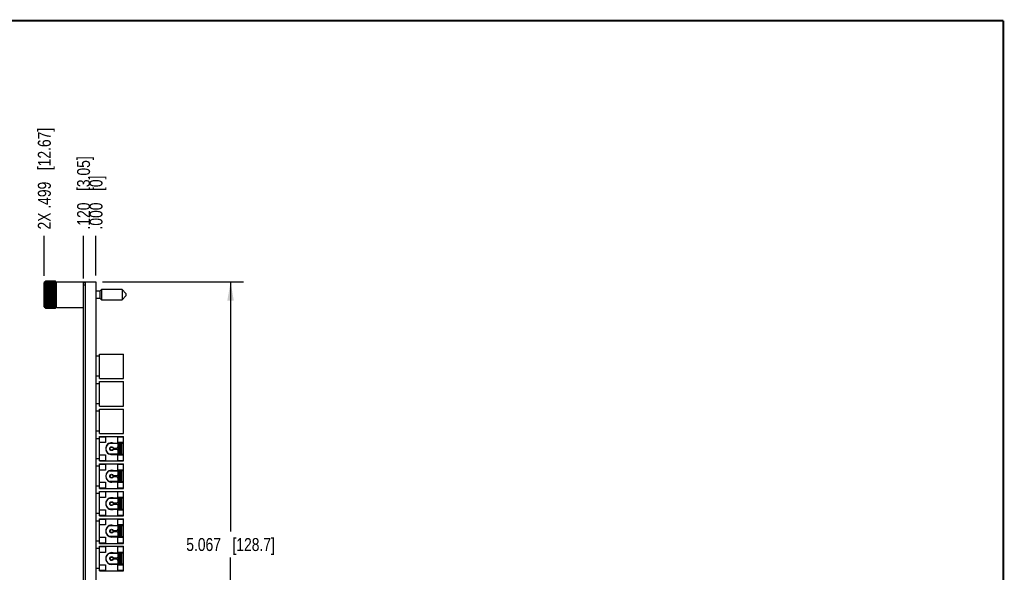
# Model space of a CAD drawing. Header units: inches. Extents: x 0.2 to 16.8, y 0.2 to 10.8.
# Tile 13 of 13: x 7.3 to 16.8, y 5.4 to 10.8. Entities that reach past the tile are written whole.
import ezdxf

# ---------------------------------------------------------------- set-up
doc = ezdxf.new("R2010")
doc.units = ezdxf.units.IN
doc.header["$LTSCALE"] = 0.935
doc.header["$MEASUREMENT"] = 0
doc.layers.get('0').update_dxf_attribs({"linetype": 'CONTINUOUS'})
doc.layers.add('DIMENSIONS', color=7, linetype='CONTINUOUS')
doc.styles.get("Standard").update_dxf_attribs({"font": 'txt', "width": 0.8})
doc.dimstyles.new('DIMSTYLE_1', dxfattribs={"dimtxt": 0.125, "dimasz": 0.18, "dimexe": 0.18, "dimexo": 0.0625, "dimgap": 0.09, "dimtad": 0, "dimtih": 1, "dimtoh": 1, "dimdec": 3, "dimzin": 4, "dimdsep": 46, "dimtxsty": 'STANDARD', "dimblk": '_FILLED', "dimblk1": '_FILLED', "dimblk2": '_FILLED', "dimcen": 0.09, "dimadec": 0, "dimazin": 0, "dimtp": 0.01, "dimtm": 0.01, "dimtfac": 1, "dimtdec": 3, "dimtofl": 0, "dimtmove": 0, "dimatfit": 3, "dimldrblk": '_FILLED', "dimfxl": 1, "dimtolj": 1, "dimtzin": 4, "dimarcsym": 0})
doc.dimstyles.new('DIMSTYLE_2', dxfattribs={"dimtxt": 0.125, "dimasz": 0.18, "dimexe": 0.18, "dimexo": 0.0625, "dimgap": 0.09, "dimtad": 0, "dimtih": 1, "dimtoh": 1, "dimdec": 3, "dimzin": 4, "dimdsep": 46, "dimtxsty": 'STANDARD', "dimblk": '_FILLED', "dimblk1": '_FILLED', "dimblk2": '_FILLED', "dimcen": 0.09, "dimadec": 0, "dimazin": 0, "dimtp": 0.01, "dimtm": 0.01, "dimtfac": 1, "dimtdec": 3, "dimtofl": 0, "dimtmove": 0, "dimatfit": 3, "dimldrblk": '_FILLED', "dimfxl": 1, "dimtolj": 1, "dimtzin": 4, "dimarcsym": 0})

# ---------------------------------------------------------------- blocks, each defined once
blk = doc.blocks.new('*D22')
at = {"layer": 'DIMENSIONS', "color": 2, "linetype": 'CONTINUOUS'}
blk.add_line((7.8719, 8.2707), (7.8719, 8.6816), dxfattribs=at)
at = {"layer": 'DIMENSIONS', "color": 2, "linetype": 'CONTINUOUS', "insert": (7.8094, 8.7441), "char_height": 0.125, "width": 1.125, "attachment_point": 1, "rotation": 90, "line_spacing_factor": 0.9}
blk.add_mtext('.120{\\Ftxt.shx;\\W1.000000;\\H0.125000; }[3.05]', dxfattribs=at)
blk = doc.blocks.new('_FILLED')
at = {"color": 0, "linetype": 'BYBLOCK'}
blk.add_solid([(0, 0), (-1, 0.174), (-1, -0.174)], dxfattribs=at)
blk = doc.blocks.new('*D23')
at = {"layer": 'DIMENSIONS', "color": 2, "linetype": 'CONTINUOUS'}
blk.add_line((7.9919, 8.3004), (7.9919, 8.6816), dxfattribs=at)
at = {"layer": 'DIMENSIONS', "color": 2, "linetype": 'CONTINUOUS', "insert": (7.9294, 8.7441), "char_height": 0.125, "width": 0.825, "attachment_point": 1, "rotation": 90, "line_spacing_factor": 0.9}
blk.add_mtext('.000{\\Ftxt.shx;\\W1.000000;\\H0.125000; }[0]', dxfattribs=at)
blk = doc.blocks.new('*D24')
at = {"layer": 'DIMENSIONS', "color": 2, "linetype": 'CONTINUOUS'}
blk.add_line((7.4931, 8.296), (7.4931, 8.6816), dxfattribs=at)
at = {"layer": 'DIMENSIONS', "color": 2, "linetype": 'CONTINUOUS', "insert": (7.4306, 8.7441), "char_height": 0.125, "width": 1.525, "attachment_point": 1, "rotation": 90, "line_spacing_factor": 0.9}
blk.add_mtext('2X .499{\\Ftxt.shx;\\W1.000000;\\H0.125000; }[12.67]', dxfattribs=at)
blk = doc.blocks.new('*D25')
at = {"layer": 'DIMENSIONS', "color": 2, "linetype": 'CONTINUOUS'}
for p, q in [((8.0544, 8.2379), (9.416, 8.2379)), ((9.291, 8.2379), (9.291, 5.8294)), ((9.291, 3.1709), (9.291, 5.5794)), ((8.0544, 3.1709), (9.416, 3.1709))]:
    blk.add_line(p, q, dxfattribs=at)
at = {"layer": 'DIMENSIONS', "color": 2, "linetype": 'CONTINUOUS', "xscale": 0.18, "yscale": 0.18, "zscale": 0.18}
for p, rotation in [((9.291, 8.2379), 90), ((9.291, 3.1709), 270)]:
    blk.add_blockref('_FILLED', p, dxfattribs=dict(at, rotation=rotation))
at = {"layer": 'DIMENSIONS', "color": 2, "linetype": 'CONTINUOUS', "insert": (9.291, 5.7669), "char_height": 0.125, "width": 1.325, "attachment_point": 2, "line_spacing_factor": 0.9}
blk.add_mtext('5.067{\\Ftxt.shx;\\W1.000000;\\H0.125000; }[128.7]', dxfattribs=at)

msp = doc.modelspace()

# ---------------------------------------------------------------- linework, layer by layer
at = {"color": 7, "linetype": 'CONTINUOUS'}
for p, q in [((7.5032, 8.2436), (7.4931, 8.2335)), ((7.4931, 7.9973), (7.4931, 8.2335)), ((7.4961, 8.2064), (7.6082, 8.2064)), ((7.4961, 8.1952), (7.6082, 8.1952)), ((7.4961, 8.1827), (7.6082, 8.1827)), ((7.6005, 8.2441), (7.5038, 8.2441)), ((7.5038, 8.243), (7.6005, 8.243)), ((7.5038, 8.2398), (7.6005, 8.2398)), ((7.5038, 8.2343), (7.6005, 8.2343)), ((7.5038, 8.2269), (7.6005, 8.2269)), ((7.5038, 8.2175), (7.6005, 8.2175)), ((7.5038, 8.1938), (7.6005, 8.1938)), ((7.5038, 8.1798), (7.6005, 8.1798)), ((7.6109, 8.2337), (7.6011, 8.2436)), ((7.6109, 7.9929), (7.6109, 8.2379)), ((7.6109, 8.2379), (7.9919, 8.2379)), ((7.8719, 3.1812), (7.8719, 8.2282)), ((7.8869, 8.2282), (7.8719, 8.2282)), ((7.8869, 8.2082), (7.8719, 8.2082)), ((7.8869, 8.2379), (7.8869, 3.1709)), ((7.9919, 8.2379), (7.9919, 3.1709)), ((7.4961, 8.169), (7.6082, 8.169)), ((7.4961, 8.1543), (7.6082, 8.1543)), ((7.4961, 8.139), (7.6082, 8.139)), ((7.4961, 8.1233), (7.6082, 8.1233)), ((7.4961, 8.1075), (7.6082, 8.1075)), ((7.4961, 8.0918), (7.6082, 8.0918)), ((7.5038, 8.1647), (7.6005, 8.1647)), ((7.5038, 8.1487), (7.6005, 8.1487)), ((7.5038, 8.1322), (7.6005, 8.1322)), ((7.5038, 8.1154), (7.6005, 8.1154)), ((7.5038, 8.0986), (7.6005, 8.0986)), ((7.5038, 8.0821), (7.6005, 8.0821)), ((8.0281, 8.1481), (7.9919, 8.1481)), ((7.9919, 8.0827), (8.0281, 8.0827)), ((8.0442, 8.1642), (8.0281, 8.1481)), ((8.0281, 8.1481), (8.0281, 8.0827)), ((8.0281, 8.0827), (8.0442, 8.0666)), ((8.0442, 8.1642), (8.0442, 8.0666)), ((8.243, 8.1642), (8.0442, 8.1642)), ((8.243, 8.1642), (8.243, 8.0666)), ((8.2804, 8.1268), (8.243, 8.1642)), ((8.243, 8.0666), (8.2804, 8.104)), ((8.2804, 8.1268), (8.2804, 8.104)), ((7.4931, 7.9973), (7.5032, 7.9872)), ((7.4961, 8.0765), (7.6082, 8.0765)), ((7.4961, 8.0619), (7.6082, 8.0619)), ((7.4961, 8.0481), (7.6082, 8.0481)), ((7.4961, 8.0356), (7.6082, 8.0356)), ((7.4961, 8.0244), (7.6082, 8.0244)), ((7.5038, 8.0661), (7.6005, 8.0661)), ((7.5038, 8.051), (7.6005, 8.051)), ((7.5038, 8.037), (7.6005, 8.037)), ((7.5038, 8.0133), (7.6005, 8.0133)), ((7.5038, 8.0039), (7.6005, 8.0039)), ((7.5038, 7.9965), (7.6005, 7.9965)), ((7.5038, 7.991), (7.6005, 7.991)), ((7.5038, 7.9878), (7.6005, 7.9878)), ((7.5038, 7.9867), (7.6005, 7.9867)), ((7.6011, 7.9872), (7.6109, 7.9971)), ((7.6109, 7.9929), (7.8719, 7.9929)), ((8.0442, 8.0666), (8.243, 8.0666)), ((8.0272, 7.5204), (7.9919, 7.5204)), ((8.0272, 7.3058), (8.0272, 7.542)), ((8.0272, 7.542), (8.2587, 7.542)), ((8.2587, 7.3058), (8.2587, 7.542)), ((8.0272, 7.3274), (7.9919, 7.3274)), ((8.0272, 7.2554), (7.9919, 7.2554)), ((8.0272, 7.3058), (8.2587, 7.3058)), ((8.0272, 7.0408), (8.0272, 7.277)), ((8.0272, 7.277), (8.2587, 7.277)), ((8.2587, 7.0408), (8.2587, 7.277)), ((8.0272, 7.0624), (7.9919, 7.0624)), ((8.0272, 7.0408), (8.2587, 7.0408)), ((8.0272, 6.9904), (7.9919, 6.9904)), ((8.0272, 6.7758), (8.0272, 7.012)), ((8.0272, 7.012), (8.2587, 7.012)), ((8.2587, 6.7758), (8.2587, 7.012)), ((8.0272, 6.7974), (7.9919, 6.7974)), ((8.0272, 6.7758), (8.2587, 6.7758)), ((8.0272, 6.7254), (7.9919, 6.7254)), ((8.0272, 6.5108), (8.0272, 6.747)), ((8.0272, 6.747), (8.2587, 6.747)), ((8.0272, 6.7447), (8.0839, 6.7447)), ((8.0839, 6.688), (8.0272, 6.688)), ((8.0839, 6.7447), (8.0839, 6.688)), ((8.1266, 6.6817), (8.2059, 6.6817)), ((8.1404, 6.6834), (8.2059, 6.6834)), ((8.1578, 6.684), (8.2587, 6.684)), ((8.202, 6.688), (8.202, 6.7447)), ((8.202, 6.7447), (8.2587, 6.7447)), ((8.2587, 6.688), (8.202, 6.688)), ((8.2059, 6.6466), (8.2059, 6.6834)), ((8.2059, 6.6781), (8.2109, 6.6781)), ((8.2079, 6.6658), (8.2059, 6.6618)), ((8.2079, 6.5892), (8.2079, 6.6686)), ((8.2154, 6.6776), (8.2109, 6.6776)), ((8.2154, 6.6776), (8.2154, 6.5802)), ((8.2197, 6.5738), (8.2197, 6.684)), ((8.2276, 6.684), (8.2276, 6.5738)), ((8.2314, 6.5786), (8.2314, 6.6792)), ((8.2314, 6.6792), (8.2394, 6.6792)), ((8.2394, 6.684), (8.2394, 6.5738)), ((8.2536, 6.684), (8.2536, 6.5738)), ((8.2587, 6.5108), (8.2587, 6.747)), ((8.0272, 6.5698), (8.0839, 6.5698)), ((8.0839, 6.5698), (8.0839, 6.5132)), ((8.2059, 6.5761), (8.1266, 6.5761)), ((8.1404, 6.5744), (8.2059, 6.5744)), ((8.2587, 6.5738), (8.1578, 6.5738)), ((8.1601, 6.6358), (8.1951, 6.6358)), ((8.1951, 6.622), (8.1601, 6.622)), ((8.1951, 6.6358), (8.2059, 6.6466)), ((8.2059, 6.6112), (8.1951, 6.622)), ((8.202, 6.5132), (8.202, 6.5698)), ((8.202, 6.5698), (8.2587, 6.5698)), ((8.2059, 6.5744), (8.2059, 6.6112)), ((8.2079, 6.592), (8.2059, 6.596)), ((8.2109, 6.5797), (8.2059, 6.5797)), ((8.2154, 6.5802), (8.2109, 6.5802)), ((8.2394, 6.5786), (8.2314, 6.5786)), ((8.0272, 6.5324), (7.9919, 6.5324)), ((8.0839, 6.5132), (8.0272, 6.5132)), ((8.0272, 6.5108), (8.2587, 6.5108)), ((8.0272, 6.2458), (8.0272, 6.482)), ((8.0272, 6.482), (8.2587, 6.482)), ((8.0272, 6.4797), (8.0839, 6.4797)), ((8.0839, 6.4797), (8.0839, 6.423)), ((8.2587, 6.5132), (8.202, 6.5132)), ((8.202, 6.423), (8.202, 6.4797)), ((8.202, 6.4797), (8.2587, 6.4797)), ((8.2587, 6.2458), (8.2587, 6.482)), ((8.0272, 6.4604), (7.9919, 6.4604)), ((8.0839, 6.423), (8.0272, 6.423)), ((8.1266, 6.4167), (8.2059, 6.4167)), ((8.1404, 6.4184), (8.2059, 6.4184)), ((8.1578, 6.419), (8.2587, 6.419)), ((8.1601, 6.3708), (8.1951, 6.3708)), ((8.1951, 6.3708), (8.2059, 6.3816)), ((8.2587, 6.423), (8.202, 6.423)), ((8.2059, 6.3816), (8.2059, 6.4184)), ((8.2059, 6.4131), (8.2109, 6.4131)), ((8.2079, 6.4008), (8.2059, 6.3968)), ((8.2079, 6.3242), (8.2079, 6.4036)), ((8.2154, 6.4126), (8.2109, 6.4126)), ((8.2154, 6.4126), (8.2154, 6.3152)), ((8.2197, 6.3088), (8.2197, 6.419)), ((8.2276, 6.419), (8.2276, 6.3088)), ((8.2314, 6.3136), (8.2314, 6.4142)), ((8.2314, 6.4142), (8.2394, 6.4142)), ((8.2394, 6.419), (8.2394, 6.3088)), ((8.2536, 6.419), (8.2536, 6.3088)), ((8.0272, 6.3048), (8.0839, 6.3048)), ((8.0839, 6.3048), (8.0839, 6.2482)), ((8.2059, 6.3111), (8.1266, 6.3111)), ((8.1404, 6.3094), (8.2059, 6.3094)), ((8.2587, 6.3088), (8.1578, 6.3088)), ((8.1951, 6.357), (8.1601, 6.357)), ((8.2059, 6.3462), (8.1951, 6.357)), ((8.202, 6.2482), (8.202, 6.3048)), ((8.202, 6.3048), (8.2587, 6.3048)), ((8.2059, 6.3094), (8.2059, 6.3462)), ((8.2079, 6.327), (8.2059, 6.331)), ((8.2109, 6.3147), (8.2059, 6.3147)), ((8.2154, 6.3152), (8.2109, 6.3152)), ((8.2394, 6.3136), (8.2314, 6.3136)), ((8.0272, 6.2674), (7.9919, 6.2674)), ((8.0272, 6.1954), (7.9919, 6.1954)), ((8.0839, 6.2482), (8.0272, 6.2482)), ((8.0272, 6.2458), (8.2587, 6.2458)), ((8.0272, 5.9808), (8.0272, 6.217)), ((8.0272, 6.217), (8.2587, 6.217)), ((8.0272, 6.2147), (8.0839, 6.2147)), ((8.0839, 6.2147), (8.0839, 6.158)), ((8.2587, 6.2482), (8.202, 6.2482)), ((8.202, 6.158), (8.202, 6.2147)), ((8.202, 6.2147), (8.2587, 6.2147)), ((8.2587, 5.9808), (8.2587, 6.217)), ((8.0839, 6.158), (8.0272, 6.158)), ((8.1266, 6.1517), (8.2059, 6.1517)), ((8.1404, 6.1534), (8.2059, 6.1534)), ((8.1578, 6.154), (8.2587, 6.154)), ((8.1601, 6.1058), (8.1951, 6.1058)), ((8.1951, 6.092), (8.1601, 6.092)), ((8.1951, 6.1058), (8.2059, 6.1166)), ((8.2059, 6.0812), (8.1951, 6.092)), ((8.2587, 6.158), (8.202, 6.158)), ((8.2059, 6.1166), (8.2059, 6.1534)), ((8.2059, 6.1481), (8.2109, 6.1481)), ((8.2079, 6.1358), (8.2059, 6.1318)), ((8.2079, 6.0592), (8.2079, 6.1386)), ((8.2154, 6.1476), (8.2109, 6.1476)), ((8.2154, 6.1476), (8.2154, 6.0502)), ((8.2197, 6.0438), (8.2197, 6.154)), ((8.2276, 6.154), (8.2276, 6.0438)), ((8.2314, 6.0486), (8.2314, 6.1492)), ((8.2314, 6.1492), (8.2394, 6.1492)), ((8.2394, 6.154), (8.2394, 6.0438)), ((8.2536, 6.154), (8.2536, 6.0438)), ((8.0272, 6.0024), (7.9919, 6.0024)), ((8.0272, 6.0398), (8.0839, 6.0398)), ((8.0839, 6.0398), (8.0839, 5.9832)), ((8.2059, 6.0461), (8.1266, 6.0461)), ((8.1404, 6.0444), (8.2059, 6.0444)), ((8.2587, 6.0438), (8.1578, 6.0438)), ((8.202, 5.9832), (8.202, 6.0398)), ((8.202, 6.0398), (8.2587, 6.0398)), ((8.2059, 6.0444), (8.2059, 6.0812)), ((8.2079, 6.062), (8.2059, 6.066)), ((8.2109, 6.0497), (8.2059, 6.0497)), ((8.2154, 6.0502), (8.2109, 6.0502)), ((8.2394, 6.0486), (8.2314, 6.0486)), ((8.0272, 5.9304), (7.9919, 5.9304)), ((8.0839, 5.9832), (8.0272, 5.9832)), ((8.0272, 5.9808), (8.2587, 5.9808)), ((8.0272, 5.7158), (8.0272, 5.952)), ((8.0272, 5.952), (8.2587, 5.952)), ((8.0272, 5.9497), (8.0839, 5.9497)), ((8.0839, 5.893), (8.0272, 5.893)), ((8.0839, 5.9497), (8.0839, 5.893)), ((8.2587, 5.9832), (8.202, 5.9832)), ((8.202, 5.893), (8.202, 5.9497)), ((8.202, 5.9497), (8.2587, 5.9497)), ((8.2587, 5.893), (8.202, 5.893)), ((8.2587, 5.7158), (8.2587, 5.952)), ((8.1266, 5.8867), (8.2059, 5.8867)), ((8.1404, 5.8884), (8.2059, 5.8884)), ((8.1578, 5.889), (8.2587, 5.889)), ((8.1601, 5.8408), (8.1951, 5.8408)), ((8.1951, 5.827), (8.1601, 5.827)), ((8.1951, 5.8408), (8.2059, 5.8516)), ((8.2059, 5.8162), (8.1951, 5.827)), ((8.2059, 5.8516), (8.2059, 5.8884)), ((8.2059, 5.8831), (8.2109, 5.8831)), ((8.2079, 5.8708), (8.2059, 5.8668)), ((8.2059, 5.7794), (8.2059, 5.8162)), ((8.2079, 5.797), (8.2059, 5.801)), ((8.2079, 5.7942), (8.2079, 5.8736)), ((8.2154, 5.8826), (8.2109, 5.8826)), ((8.2154, 5.8826), (8.2154, 5.7852)), ((8.2197, 5.7788), (8.2197, 5.889)), ((8.2276, 5.889), (8.2276, 5.7788)), ((8.2314, 5.8842), (8.2394, 5.8842)), ((8.2314, 5.7836), (8.2314, 5.8842)), ((8.2394, 5.889), (8.2394, 5.7788)), ((8.2536, 5.889), (8.2536, 5.7788)), ((8.0272, 5.7374), (7.9919, 5.7374)), ((8.0272, 5.7748), (8.0839, 5.7748)), ((8.0839, 5.7182), (8.0272, 5.7182)), ((8.0272, 5.7158), (8.2587, 5.7158)), ((8.0839, 5.7748), (8.0839, 5.7182)), ((8.2059, 5.7811), (8.1266, 5.7811)), ((8.1404, 5.7794), (8.2059, 5.7794)), ((8.2587, 5.7788), (8.1578, 5.7788)), ((8.202, 5.7748), (8.2587, 5.7748)), ((8.202, 5.7182), (8.202, 5.7748)), ((8.2587, 5.7182), (8.202, 5.7182)), ((8.2109, 5.7847), (8.2059, 5.7847)), ((8.2154, 5.7852), (8.2109, 5.7852)), ((8.2394, 5.7836), (8.2314, 5.7836)), ((8.0272, 5.6654), (7.9919, 5.6654)), ((8.0272, 5.687), (8.2587, 5.687)), ((8.0272, 5.4508), (8.0272, 5.687)), ((8.0272, 5.6847), (8.0839, 5.6847)), ((8.0839, 5.628), (8.0272, 5.628)), ((8.0839, 5.6847), (8.0839, 5.628)), ((8.1266, 5.6217), (8.2059, 5.6217)), ((8.1404, 5.6234), (8.2059, 5.6234)), ((8.1578, 5.624), (8.2587, 5.624)), ((8.202, 5.6847), (8.2587, 5.6847)), ((8.202, 5.628), (8.202, 5.6847)), ((8.2587, 5.628), (8.202, 5.628)), ((8.2059, 5.5866), (8.2059, 5.6234)), ((8.2059, 5.6181), (8.2109, 5.6181)), ((8.2079, 5.5292), (8.2079, 5.6086)), ((8.2154, 5.6176), (8.2109, 5.6176)), ((8.2154, 5.6176), (8.2154, 5.5202)), ((8.2197, 5.5138), (8.2197, 5.624)), ((8.2276, 5.624), (8.2276, 5.5138)), ((8.2314, 5.6192), (8.2394, 5.6192)), ((8.2314, 5.5186), (8.2314, 5.6192)), ((8.2394, 5.624), (8.2394, 5.5138)), ((8.2536, 5.624), (8.2536, 5.5138)), ((8.2587, 5.4508), (8.2587, 5.687)), ((8.2059, 5.5161), (8.1266, 5.5161)), ((8.1404, 5.5144), (8.2059, 5.5144)), ((8.2587, 5.5138), (8.1578, 5.5138)), ((8.1601, 5.5758), (8.1951, 5.5758)), ((8.1951, 5.562), (8.1601, 5.562)), ((8.1951, 5.5758), (8.2059, 5.5866)), ((8.2059, 5.5512), (8.1951, 5.562)), ((8.2079, 5.6058), (8.2059, 5.6018)), ((8.2059, 5.5144), (8.2059, 5.5512)), ((8.2079, 5.532), (8.2059, 5.536)), ((8.2109, 5.5197), (8.2059, 5.5197)), ((8.2154, 5.5202), (8.2109, 5.5202)), ((8.2394, 5.5186), (8.2314, 5.5186)), ((8.0272, 5.4724), (7.9919, 5.4724)), ((8.0272, 5.5098), (8.0839, 5.5098)), ((8.0839, 5.4532), (8.0272, 5.4532)), ((8.0272, 5.4508), (8.2587, 5.4508)), ((8.0839, 5.5098), (8.0839, 5.4532)), ((8.202, 5.5098), (8.2587, 5.5098)), ((8.202, 5.4532), (8.202, 5.5098)), ((8.2587, 5.4532), (8.202, 5.4532))]:
    msp.add_line(p, q, dxfattribs=at)
at = {"color": 7, "linetype": 'CONTINUOUS', "const_width": 0.02}
for points in [[(16.75, 10.7586), (0.25, 10.7586)], [(16.75, 0.2586), (16.75, 10.7586)]]:
    msp.add_lwpolyline(points, dxfattribs=at)
at = {"color": 7, "linetype": 'CONTINUOUS'}
for centre, radius in [((8.1429, 6.6289), 0.0185), ((8.1429, 6.6289), 0.0146), ((8.1429, 6.3639), 0.0185), ((8.1429, 6.3639), 0.0146), ((8.1429, 6.0989), 0.0185), ((8.1429, 6.0989), 0.0146), ((8.1429, 5.8339), 0.0185), ((8.1429, 5.8339), 0.0146), ((8.1429, 5.5689), 0.0185), ((8.1429, 5.5689), 0.0146)]:
    msp.add_circle(centre, radius, dxfattribs=at)
for centre, radius, start, end in [((7.7323, 8.0155), 0.3233, 134.97741, 136.93013), ((7.7631, 8.0117), 0.3475, 138.26824, 140.20261), ((7.6915, 8.0244), 0.2881, 130.65168, 132.69089), ((7.7918, 8.0044), 0.372, 140.74796, 142.65179), ((7.6637, 8.013), 0.2774, 125.18884, 127.14843), ((7.6398, 7.9823), 0.2864, 118.34983, 120.106), ((7.8165, 7.9949), 0.3939, 142.55102, 144.42383), ((7.6214, 7.9044), 0.3433, 110.04405, 111.41112), ((7.8354, 7.984), 0.4111, 143.77481, 145.62242), ((7.6099, 7.6407), 0.5865, 100.42366, 101.18539), ((7.8473, 7.9724), 0.422, 144.48439, 146.31587), ((7.8439, 7.9656), 0.4167, 144.69709, 146.56266), ((7.6099, 8.7706), 0.5865, 258.81461, 259.57634), ((7.8473, 7.9486), 0.422, 144.48439, 146.31587), ((7.6214, 8.5022), 0.3433, 248.58888, 249.95594), ((7.8354, 7.9369), 0.4111, 143.77481, 145.62242), ((7.3829, 8.026), 0.3081, 43.02166, 45.07081), ((7.3531, 8.022), 0.3318, 39.75165, 41.7775), ((7.4028, 8.0132), 0.3031, 47.35963, 49.2978), ((7.3253, 8.0145), 0.3557, 37.30466, 39.29559), ((7.4315, 8.0006), 0.2929, 52.90316, 54.75957), ((7.3014, 8.0049), 0.377, 35.53435, 37.49079), ((7.4562, 7.9674), 0.3034, 59.94342, 61.60074), ((7.283, 7.994), 0.3938, 34.33701, 36.26577), ((7.4751, 7.8839), 0.3652, 68.62991, 69.91492), ((7.487, 7.6019), 0.626, 78.83859, 79.55235), ((7.2715, 7.9824), 0.4044, 33.64429, 35.55545), ((7.2604, 7.9656), 0.4167, 33.43734, 35.30291), ((7.487, 8.8094), 0.626, 280.44765, 281.16141), ((7.2715, 7.9586), 0.4044, 33.64428, 35.55545), ((7.4751, 8.5227), 0.3652, 290.08508, 291.3701), ((7.283, 7.9468), 0.3938, 34.337, 36.26577), ((7.6398, 8.4167), 0.2864, 239.894, 241.65017), ((7.8165, 7.9252), 0.3939, 142.55103, 144.42383), ((7.6637, 8.3755), 0.2774, 232.85158, 234.81116), ((7.7918, 7.9134), 0.372, 140.74796, 142.65179), ((7.6915, 8.3508), 0.2881, 227.30912, 229.34831), ((7.7631, 7.9009), 0.3475, 138.26825, 140.20261), ((7.7213, 8.3335), 0.3081, 223.02166, 225.07081), ((7.7323, 7.8867), 0.3233, 134.9774, 136.93013), ((7.7512, 8.3196), 0.3318, 219.75163, 221.77751), ((7.7015, 7.8688), 0.3031, 130.70219, 132.64038), ((7.779, 8.3073), 0.3557, 217.30464, 219.2956), ((7.6728, 7.8429), 0.2929, 125.24043, 127.09684), ((7.4562, 8.4316), 0.3034, 298.39925, 300.05658), ((7.3014, 7.9352), 0.377, 35.53435, 37.4908), ((7.4315, 8.3879), 0.2929, 305.24043, 307.09684), ((7.3253, 7.9235), 0.3557, 37.30464, 39.2956), ((7.4028, 8.362), 0.3031, 310.70219, 312.64038), ((7.3531, 7.9112), 0.3318, 39.75163, 41.77751), ((7.372, 8.3441), 0.3233, 314.9774, 316.93013), ((7.3829, 7.8973), 0.3081, 43.02166, 45.07081), ((7.3412, 8.3299), 0.3475, 318.26825, 320.20261), ((7.4128, 7.88), 0.2881, 47.30912, 49.34831), ((7.3125, 8.3174), 0.372, 320.74796, 322.65179), ((7.4406, 7.8553), 0.2774, 52.85158, 54.81116), ((7.8029, 8.2956), 0.377, 215.53435, 217.4908), ((7.6481, 7.7992), 0.3034, 118.39925, 120.05658), ((7.8213, 8.284), 0.3938, 214.337, 216.26577), ((7.6292, 7.7081), 0.3652, 110.08508, 111.3701), ((7.8328, 8.2722), 0.4044, 213.64428, 215.55545), ((7.6173, 7.4214), 0.626, 100.44765, 101.16141), ((7.8439, 8.2652), 0.4167, 213.43734, 215.30291), ((7.8328, 8.2484), 0.4044, 213.64429, 215.55545), ((7.6173, 8.6289), 0.626, 258.83859, 259.55235), ((7.8213, 8.2368), 0.3938, 214.33701, 216.26577), ((7.6292, 8.3469), 0.3652, 248.62991, 249.91492), ((7.8029, 8.2259), 0.377, 215.53435, 217.49079), ((7.779, 8.2163), 0.3557, 217.30466, 219.29559), ((7.6481, 8.2634), 0.3034, 239.94342, 241.60074), ((7.7512, 8.2088), 0.3318, 219.75165, 221.7775), ((7.6728, 8.2302), 0.2929, 232.90316, 234.75957), ((7.7213, 8.2048), 0.3081, 223.02166, 225.07081), ((7.7015, 8.2176), 0.3031, 227.35963, 229.2978), ((7.2878, 8.3056), 0.3939, 322.55103, 324.42383), ((7.4645, 7.8141), 0.2864, 59.894, 61.65017), ((7.2689, 8.294), 0.4111, 323.77481, 325.62242), ((7.4829, 7.7286), 0.3433, 68.58888, 69.95594), ((7.257, 8.2822), 0.422, 324.48439, 326.31587), ((7.4944, 7.4602), 0.5865, 78.81461, 79.57634), ((7.2604, 8.2652), 0.4167, 324.69709, 326.56266), ((7.257, 8.2584), 0.422, 324.48439, 326.31587), ((7.4944, 8.5901), 0.5865, 280.42366, 281.18539), ((7.2689, 8.2468), 0.4111, 323.77481, 325.62242), ((7.2878, 8.236), 0.3939, 322.55102, 324.42383), ((7.4829, 8.3264), 0.3433, 290.04405, 291.41112), ((7.3125, 8.2264), 0.372, 320.74796, 322.65179), ((7.4645, 8.2485), 0.2864, 298.34983, 300.106), ((7.3412, 8.2191), 0.3475, 318.26824, 320.20261), ((7.4406, 8.2178), 0.2774, 305.18884, 307.14843), ((7.372, 8.2153), 0.3233, 314.97741, 316.93013), ((7.4128, 8.2064), 0.2881, 310.65168, 312.69089), ((8.1404, 6.6289), 0.0545, 90, 270), ((8.1429, 6.6289), 0.0571, 74.90981, 166.50423), ((8.176, 6.681), 0.035, 354.37204, 355.19651), ((8.3461, 6.6332), 0.1381, 161.01655, 161.2366), ((8.3426, 6.6344), 0.1343, 158.3429, 161.03193), ((8.1051, 6.6346), 0.1339, 19.44061, 21.65973), ((8.1429, 6.6289), 0.0571, 193.49562, 285.09019), ((8.1874, 6.5778), 0.0235, 25.17402, 29.25905), ((8.176, 6.5768), 0.0351, 4.80035, 5.62743), ((8.3428, 6.6234), 0.1346, 198.74561, 201.65543), ((8.1051, 6.6232), 0.1339, 338.34027, 340.55939), ((8.1404, 6.3639), 0.0545, 90, 270), ((8.1429, 6.3639), 0.0571, 74.90981, 173.42076), ((8.176, 6.416), 0.035, 354.37204, 355.19651), ((8.3461, 6.3682), 0.1381, 161.01655, 161.2366), ((8.3426, 6.3694), 0.1343, 158.3429, 161.03193), ((8.1051, 6.3696), 0.1339, 19.44061, 21.65973), ((8.1429, 6.3639), 0.0571, 186.57902, 285.09019), ((8.1874, 6.3128), 0.0235, 25.17402, 29.25905), ((8.176, 6.3118), 0.0351, 4.80035, 5.62743), ((8.3428, 6.3584), 0.1346, 198.74561, 201.65543), ((8.1051, 6.3582), 0.1339, 338.34027, 340.55939), ((8.1404, 6.0989), 0.0545, 90, 270), ((8.1429, 6.0989), 0.0571, 74.90981, 176.52599), ((8.1429, 6.0989), 0.0571, 183.47377, 285.09019), ((8.176, 6.151), 0.035, 354.37204, 355.19651), ((8.3461, 6.1032), 0.1381, 161.01655, 161.2366), ((8.3426, 6.1044), 0.1343, 158.3429, 161.03193), ((8.1051, 6.1046), 0.1339, 19.44061, 21.65973), ((8.1874, 6.0478), 0.0235, 25.17402, 29.25905), ((8.176, 6.0468), 0.0351, 4.80035, 5.62743), ((8.3428, 6.0934), 0.1346, 198.74561, 201.65543), ((8.1051, 6.0932), 0.1339, 338.34027, 340.55939), ((8.1404, 5.8339), 0.0545, 90, 270), ((8.1429, 5.8339), 0.0571, 74.90981, 176.52599), ((8.1429, 5.8339), 0.0571, 183.47377, 285.09019), ((8.176, 5.886), 0.035, 354.37204, 355.19651), ((8.3461, 5.8382), 0.1381, 161.01655, 161.2366), ((8.3426, 5.8394), 0.1343, 158.3429, 161.03193), ((8.1051, 5.8396), 0.1339, 19.44061, 21.65973), ((8.1874, 5.7828), 0.0235, 25.17402, 29.25905), ((8.176, 5.7818), 0.0351, 4.80035, 5.62743), ((8.3428, 5.8284), 0.1346, 198.74561, 201.65543), ((8.1051, 5.8282), 0.1339, 338.34027, 340.55939), ((8.1429, 5.5689), 0.0571, 74.90981, 285.09019), ((8.1404, 5.5689), 0.0545, 90, 270), ((8.176, 5.621), 0.035, 354.37204, 355.19651), ((8.3461, 5.5732), 0.1381, 161.01655, 161.2366), ((8.3426, 5.5744), 0.1343, 158.3429, 161.03193), ((8.1051, 5.5746), 0.1339, 19.44061, 21.65973), ((8.1874, 5.5178), 0.0235, 25.17402, 29.25905), ((8.176, 5.5168), 0.0351, 4.80035, 5.62743), ((8.3428, 5.5634), 0.1346, 198.74561, 201.65543), ((8.1051, 5.5632), 0.1339, 338.34027, 340.55939)]:
    msp.add_arc(centre, radius, start, end, dxfattribs=at)
for points, knots in [([(8.2109, 6.6776), (8.2108, 6.6768), (8.2106, 6.6757), (8.2102, 6.6742), (8.2099, 6.6731), (8.2095, 6.6719), (8.209, 6.6708), (8.2085, 6.6697), (8.2081, 6.6689), (8.2079, 6.6686)], [0, 0, 0, 0, 0.240688, 0.363445, 0.487721, 0.613523, 0.740875, 0.869726, 1, 1, 1, 1]), ([(8.2109, 6.5802), (8.2108, 6.5808), (8.2106, 6.5821), (8.2102, 6.5837), (8.2098, 6.5849), (8.2093, 6.5862), (8.2089, 6.5871), (8.2087, 6.5878)], [0, 0, 0, 0, 0.242185, 0.48964, 0.61533, 0.742321, 1, 1, 1, 1]), ([(8.2109, 6.4126), (8.2108, 6.4118), (8.2106, 6.4107), (8.2102, 6.4092), (8.2099, 6.4081), (8.2095, 6.4069), (8.209, 6.4058), (8.2085, 6.4047), (8.2081, 6.4039), (8.2079, 6.4036)], [0, 0, 0, 0, 0.240688, 0.363445, 0.487722, 0.613523, 0.740875, 0.869726, 1, 1, 1, 1]), ([(8.2109, 6.3152), (8.2108, 6.3158), (8.2106, 6.3171), (8.2102, 6.3187), (8.2098, 6.3199), (8.2093, 6.3212), (8.2089, 6.3221), (8.2087, 6.3228)], [0, 0, 0, 0, 0.242185, 0.48964, 0.61533, 0.742321, 1, 1, 1, 1]), ([(8.2109, 6.1476), (8.2108, 6.1468), (8.2106, 6.1457), (8.2102, 6.1442), (8.2099, 6.1431), (8.2095, 6.1419), (8.209, 6.1408), (8.2085, 6.1397), (8.2081, 6.1389), (8.2079, 6.1386)], [0, 0, 0, 0, 0.240688, 0.363446, 0.487722, 0.613524, 0.740875, 0.869726, 1, 1, 1, 1]), ([(8.2109, 6.0502), (8.2108, 6.0508), (8.2106, 6.0521), (8.2102, 6.0537), (8.2098, 6.0549), (8.2093, 6.0562), (8.2089, 6.0571), (8.2087, 6.0578)], [0, 0, 0, 0, 0.242185, 0.48964, 0.61533, 0.742321, 1, 1, 1, 1]), ([(8.2109, 5.8826), (8.2108, 5.8818), (8.2106, 5.8807), (8.2102, 5.8792), (8.2099, 5.8781), (8.2095, 5.8769), (8.209, 5.8758), (8.2085, 5.8747), (8.2081, 5.8739), (8.2079, 5.8736)], [0, 0, 0, 0, 0.240689, 0.363447, 0.487723, 0.613524, 0.740875, 0.869726, 1, 1, 1, 1]), ([(8.2109, 5.7852), (8.2108, 5.7858), (8.2106, 5.7871), (8.2102, 5.7887), (8.2098, 5.7899), (8.2093, 5.7912), (8.2089, 5.7921), (8.2087, 5.7928)], [0, 0, 0, 0, 0.242185, 0.48964, 0.61533, 0.742321, 1, 1, 1, 1]), ([(8.2109, 5.6176), (8.2108, 5.6168), (8.2106, 5.6157), (8.2102, 5.6142), (8.2099, 5.6131), (8.2095, 5.6119), (8.209, 5.6108), (8.2085, 5.6097), (8.2081, 5.6089), (8.2079, 5.6086)], [0, 0, 0, 0, 0.240689, 0.363447, 0.487723, 0.613525, 0.740875, 0.869726, 1, 1, 1, 1]), ([(8.2109, 5.5202), (8.2108, 5.5208), (8.2106, 5.5221), (8.2102, 5.5237), (8.2098, 5.5249), (8.2093, 5.5262), (8.2089, 5.5271), (8.2087, 5.5278)], [0, 0, 0, 0, 0.242185, 0.48964, 0.61533, 0.742321, 1, 1, 1, 1])]:
    msp.add_open_spline(points, degree=3, knots=knots, dxfattribs=at)

# ---------------------------------------------------------------- dimensions: what is measured, and where the dimension line sits
at = {"layer": 'DIMENSIONS', "color": 2, "linetype": 'CONTINUOUS'}
dim = msp.add_ordinate_dim(feature_location=(7.4931, 8.296), offset=(0, 0.3856), dtype=1, origin=(7.9919, 8.2335), text='2X <>', dimstyle='DIMSTYLE_1', dxfattribs=at)
dim.commit()
dim.dimension.update_dxf_attribs({"geometry": '*D24', "text_midpoint": (7.4931, 9.5066)})
for feature_location, offset, origin, picture, middle in [((7.8719, 8.2707), (0, 0.411), (7.9919, 8.2379), '*D22', (7.8719, 9.3066)), ((7.9919304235, 8.300402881), (0, 0.381240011), (7.9919304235, 8.237902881), '*D23', (7.9919304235, 9.156642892))]:
    dim = msp.add_ordinate_dim(feature_location=feature_location, offset=offset, dtype=1, origin=origin, dimstyle='DIMSTYLE_1', dxfattribs=at)
    dim.commit()
    dim.dimension.update_dxf_attribs({"geometry": picture, "text_midpoint": middle})
dim = msp.add_linear_dim(base=(9.291, 3.1709), p1=(8.0544, 8.2379), p2=(8.0544, 3.1709), angle=270, dimstyle='DIMSTYLE_2', dxfattribs=at)
dim.commit()
dim.dimension.update_dxf_attribs({"geometry": '*D25', "text_midpoint": (9.141, 5.7044), "dimtype": 160})

doc.saveas('drawing.dxf')
